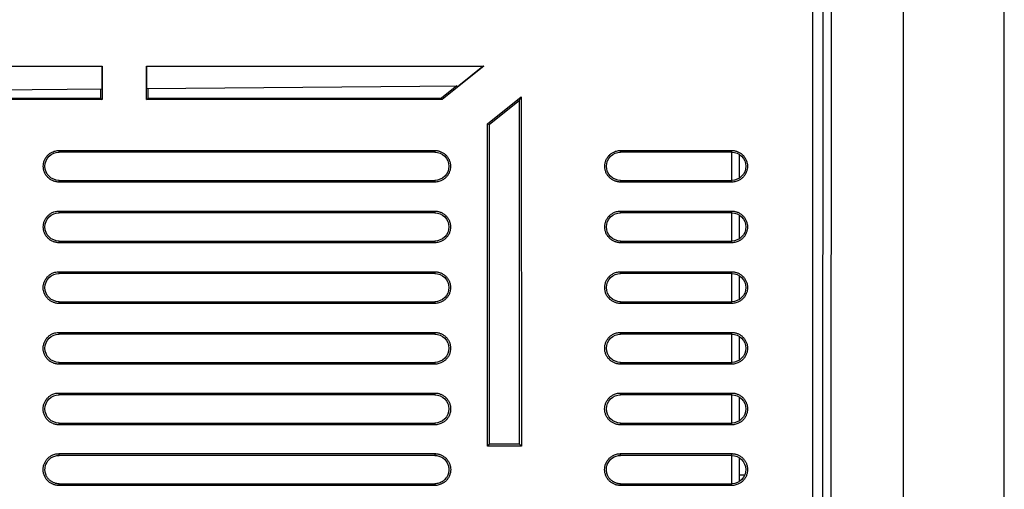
# Model space of a CAD drawing. Header units: millimetres. Extents: x 190.2 to 209.7, y 188.8 to 211.3.
# Tile 4 of 6: x 200 to 209.7, y 194.8 to 199.4. Entities that reach past the tile are written whole.
import ezdxf

# ---------------------------------------------------------------- set-up
doc = ezdxf.new("R2010")
doc.units = ezdxf.units.MM

msp = doc.modelspace()

# ---------------------------------------------------------------- linework, layer by layer
at = {"color": 7, "linetype": 'Continuous', "lineweight": 25}
for p, q in [((207.8518, 191.2874), (207.8556, 199.6601)), ((207.9517, 191.2874), (207.9555, 199.6601)), ((208.0344, 199.6601), (208.0305, 191.2085)), ((208.75, 199.6601), (208.75, 190.6101)), ((209.75, 190.3101), (209.75, 199.6601)), ((199.1841, 198.9761), (200.8159, 198.9761)), ((200.8128, 198.973), (199.1872, 198.9729)), ((200.8159, 198.9761), (200.8128, 198.973)), ((200.8128, 198.973), (200.8131, 198.7506)), ((200.8159, 198.9761), (200.8161, 198.6441)), ((201.2568, 198.6441), (201.2569, 198.9761)), ((201.2569, 198.9761), (204.596, 198.9761)), ((201.26, 198.973), (201.2569, 198.9761)), ((201.2597, 198.7545), (201.26, 198.973)), ((204.5872, 198.973), (201.26, 198.973)), ((204.596, 198.9761), (204.1828, 198.6441)), ((204.5872, 198.973), (204.3491, 198.7814)), ((204.596, 198.9761), (204.5872, 198.973)), ((199.1869, 198.7364), (200.8131, 198.7506)), ((200.8, 198.7504), (200.8, 198.6601)), ((201.2597, 198.7545), (204.3491, 198.7814)), ((201.2729, 198.6601), (201.2729, 198.7546)), ((204.3279, 198.7812), (204.1771, 198.6601)), ((200.8161, 198.6441), (199.1839, 198.6441)), ((199.2, 198.6601), (200.8, 198.6601)), ((200.8, 198.6601), (200.8161, 198.6441)), ((201.2568, 198.6441), (201.2729, 198.6601)), ((204.1828, 198.6441), (201.2568, 198.6441)), ((201.2729, 198.6601), (204.1771, 198.6601)), ((204.1771, 198.6601), (204.1828, 198.6441)), ((204.6338, 198.4064), (204.9661, 198.673)), ((204.65, 198.3986), (204.95, 198.6395)), ((204.95, 198.6395), (204.9661, 198.673)), ((204.95, 195.2351), (204.95, 198.6395)), ((204.9661, 198.673), (204.9676, 195.2175)), ((204.6324, 195.2175), (204.6338, 198.4064)), ((204.6338, 198.4064), (204.65, 198.3986)), ((204.65, 198.3986), (204.65, 195.2351)), ((200.39, 198.1251), (200.39, 198.1415)), ((200.39, 198.1415), (204.11, 198.1415)), ((204.11, 198.1251), (200.39, 198.1251)), ((204.11, 198.1415), (204.11, 198.1251)), ((205.95, 198.1251), (205.95, 198.1415)), ((205.95, 198.1415), (207.05, 198.1415)), ((207.05, 198.1251), (205.95, 198.1251)), ((207.05, 198.1415), (207.05, 198.1251)), ((207.0529, 197.8457), (207.0529, 198.1246)), ((207.1282, 197.8724), (207.1276, 198.0983)), ((200.39, 197.8287), (200.39, 197.8451)), ((200.39, 197.8451), (204.11, 197.8451)), ((204.11, 197.8287), (200.39, 197.8287)), ((204.11, 197.8451), (204.11, 197.8287)), ((205.95, 197.8287), (205.95, 197.8451)), ((205.95, 197.8451), (207.05, 197.8451)), ((207.05, 197.8287), (205.95, 197.8287)), ((207.05, 197.8451), (207.05, 197.8287)), ((200.39, 197.5251), (200.39, 197.5417)), ((200.39, 197.5417), (204.11, 197.5417)), ((204.11, 197.5417), (204.11, 197.5251)), ((205.95, 197.5251), (205.95, 197.5417)), ((205.95, 197.5417), (207.05, 197.5417)), ((207.05, 197.5417), (207.05, 197.5251)), ((204.11, 197.5251), (200.39, 197.5251)), ((207.05, 197.5251), (205.95, 197.5251)), ((207.0529, 197.2457), (207.0529, 197.5246)), ((207.1289, 197.2728), (207.1289, 197.4975)), ((200.39, 197.2284), (200.39, 197.2451)), ((200.39, 197.2451), (204.11, 197.2451)), ((204.11, 197.2451), (204.11, 197.2284)), ((205.95, 197.2284), (205.95, 197.2451)), ((205.95, 197.2451), (207.05, 197.2451)), ((207.05, 197.2451), (207.05, 197.2284)), ((204.11, 197.2284), (200.39, 197.2284)), ((207.05, 197.2284), (205.95, 197.2284)), ((200.39, 196.9251), (200.39, 196.942)), ((200.39, 196.942), (204.11, 196.942)), ((204.11, 196.9251), (200.39, 196.9251)), ((204.11, 196.942), (204.11, 196.9251)), ((205.95, 196.9251), (205.95, 196.942)), ((205.95, 196.942), (207.05, 196.942)), ((207.05, 196.9251), (205.95, 196.9251)), ((207.05, 196.942), (207.05, 196.9251)), ((207.0529, 196.6457), (207.0529, 196.9246)), ((207.1289, 196.6728), (207.1289, 196.8975)), ((200.39, 196.6282), (200.39, 196.6451)), ((200.39, 196.6451), (204.11, 196.6451)), ((204.11, 196.6282), (200.39, 196.6282)), ((204.11, 196.6451), (204.11, 196.6282)), ((205.95, 196.6282), (205.95, 196.6451)), ((205.95, 196.6451), (207.05, 196.6451)), ((207.05, 196.6282), (205.95, 196.6282)), ((207.05, 196.6451), (207.05, 196.6282)), ((200.39, 196.3423), (204.11, 196.3423)), ((200.39, 196.3251), (200.39, 196.3423)), ((204.11, 196.3251), (200.39, 196.3251)), ((204.11, 196.3423), (204.11, 196.3251)), ((205.95, 196.3251), (205.95, 196.3423)), ((205.95, 196.3423), (207.05, 196.3423)), ((207.05, 196.3251), (205.95, 196.3251)), ((207.05, 196.3423), (207.05, 196.3251)), ((207.0529, 196.0457), (207.0529, 196.3246)), ((207.1289, 196.0728), (207.1289, 196.2975)), ((200.39, 196.0279), (200.39, 196.0451)), ((200.39, 196.0451), (204.11, 196.0451)), ((204.11, 196.0279), (200.39, 196.0279)), ((204.11, 196.0451), (204.11, 196.0279)), ((205.95, 196.0279), (205.95, 196.0451)), ((205.95, 196.0451), (207.05, 196.0451)), ((207.05, 196.0279), (205.95, 196.0279)), ((207.05, 196.0451), (207.05, 196.0279)), ((200.39, 195.7425), (204.11, 195.7425)), ((200.39, 195.7251), (200.39, 195.7425)), ((204.11, 195.7251), (200.39, 195.7251)), ((204.11, 195.7425), (204.11, 195.7251)), ((205.95, 195.7251), (205.95, 195.7425)), ((205.95, 195.7425), (207.05, 195.7425)), ((207.05, 195.7251), (205.95, 195.7251)), ((207.05, 195.7425), (207.05, 195.7251)), ((207.0529, 195.4457), (207.0529, 195.7246)), ((207.1289, 195.4728), (207.1289, 195.6975)), ((200.39, 195.4276), (200.39, 195.4451)), ((200.39, 195.4451), (204.11, 195.4451)), ((204.11, 195.4276), (200.39, 195.4276)), ((204.11, 195.4451), (204.11, 195.4276)), ((205.95, 195.4276), (205.95, 195.4451)), ((205.95, 195.4451), (207.05, 195.4451)), ((207.05, 195.4276), (205.95, 195.4276)), ((207.05, 195.4451), (207.05, 195.4276)), ((204.65, 195.2351), (204.6324, 195.2175)), ((204.9676, 195.2175), (204.6324, 195.2175)), ((204.95, 195.2351), (204.65, 195.2351)), ((204.9676, 195.2175), (204.95, 195.2351)), ((200.39, 195.1428), (204.11, 195.1428)), ((200.39, 195.1251), (200.39, 195.1428)), ((204.11, 195.1251), (200.39, 195.1251)), ((204.11, 195.1428), (204.11, 195.1251)), ((205.95, 195.1428), (207.05, 195.1428)), ((205.95, 195.1251), (205.95, 195.1428)), ((207.05, 195.1251), (205.95, 195.1251)), ((207.05, 195.1428), (207.05, 195.1251)), ((207.0529, 194.8446), (207.0529, 195.1246)), ((207.1289, 194.8728), (207.1289, 195.0976)), ((207.1778, 194.9301), (207.1289, 194.9301)), ((200.39, 194.8273), (200.39, 194.8445)), ((200.39, 194.8445), (204.11, 194.8445)), ((204.11, 194.8273), (200.39, 194.8273)), ((204.11, 194.8445), (204.11, 194.8273)), ((205.95, 194.8273), (205.95, 194.8445)), ((205.95, 194.8445), (207.05, 194.8445)), ((207.05, 194.8273), (205.95, 194.8273)), ((207.05, 194.8445), (207.05, 194.8273)), ((207.0529, 194.8446), (207.0535, 194.8452))]:
    msp.add_line(p, q, dxfattribs=at)
for points, knots in [([(200.39, 197.8287), (200.3859, 197.8288), (200.3778, 197.829), (200.3657, 197.8306), (200.3537, 197.833), (200.3419, 197.8364), (200.3245, 197.8428), (200.3025, 197.8543), (200.2787, 197.8738), (200.2593, 197.8976), (200.2448, 197.9249), (200.2357, 197.9543), (200.2327, 197.9849), (200.2356, 198.0156), (200.2448, 198.0451), (200.2591, 198.0724), (200.2786, 198.0962), (200.3024, 198.1157), (200.3267, 198.1285), (200.3495, 198.1363), (200.3696, 198.1406), (200.3832, 198.1412), (200.39, 198.1415)], [0, 0, 0, 0, 0.024927, 0.049743, 0.074603, 0.099659, 0.12506, 0.188081, 0.249957, 0.312055, 0.374886, 0.437608, 0.499814, 0.561729, 0.624761, 0.687568, 0.749659, 0.811538, 0.874587, 0.916857, 0.958424, 1, 1, 1, 1]), ([(204.11, 198.1415), (204.1141, 198.1413), (204.1222, 198.1411), (204.1343, 198.1396), (204.1463, 198.1372), (204.1581, 198.1338), (204.1755, 198.1273), (204.1975, 198.1158), (204.2213, 198.0964), (204.2407, 198.0726), (204.2552, 198.0453), (204.2643, 198.0158), (204.2673, 197.9852), (204.2644, 197.9546), (204.2552, 197.9251), (204.2409, 197.8977), (204.2214, 197.8739), (204.1976, 197.8544), (204.1733, 197.8416), (204.1505, 197.8338), (204.1304, 197.8296), (204.1168, 197.829), (204.11, 197.8287)], [0, 0, 0, 0, 0.024927, 0.049743, 0.074603, 0.099659, 0.12506, 0.188081, 0.249958, 0.312056, 0.374887, 0.437609, 0.499815, 0.56173, 0.624761, 0.687569, 0.749659, 0.811538, 0.874587, 0.916857, 0.958424, 1, 1, 1, 1]), ([(205.95, 197.8287), (205.9459, 197.8288), (205.9378, 197.829), (205.9257, 197.8306), (205.9137, 197.833), (205.9019, 197.8364), (205.8845, 197.8428), (205.8625, 197.8543), (205.8387, 197.8738), (205.8193, 197.8976), (205.8048, 197.9249), (205.7957, 197.9543), (205.7927, 197.9849), (205.7956, 198.0156), (205.8048, 198.0451), (205.8191, 198.0724), (205.8386, 198.0962), (205.8624, 198.1157), (205.8867, 198.1285), (205.9095, 198.1363), (205.9296, 198.1406), (205.9432, 198.1412), (205.95, 198.1415)], [0, 0, 0, 0, 0.0249269, 0.0497434, 0.0746031, 0.0996589, 0.1250601, 0.1880806, 0.2499573, 0.312055, 0.3748864, 0.4376081, 0.4998144, 0.5617288, 0.6247607, 0.6875683, 0.749659, 0.8115375, 0.8745873, 0.9168573, 0.9584243, 1, 1, 1, 1]), ([(207.05, 198.1415), (207.0541, 198.1413), (207.0622, 198.1411), (207.0743, 198.1396), (207.0863, 198.1372), (207.0981, 198.1338), (207.1155, 198.1273), (207.1375, 198.1158), (207.1613, 198.0964), (207.1807, 198.0726), (207.1952, 198.0453), (207.2043, 198.0158), (207.2073, 197.9852), (207.2044, 197.9546), (207.1952, 197.9251), (207.1809, 197.8977), (207.1614, 197.8739), (207.1376, 197.8544), (207.1133, 197.8416), (207.0905, 197.8338), (207.0704, 197.8296), (207.0568, 197.829), (207.05, 197.8287)], [0, 0, 0, 0, 0.0249268, 0.0497433, 0.0746031, 0.099659, 0.1250603, 0.1880809, 0.2499578, 0.3120557, 0.3748873, 0.4376091, 0.4998149, 0.5617299, 0.6247611, 0.6875689, 0.7496586, 0.8115377, 0.8745873, 0.9168572, 0.9584243, 1, 1, 1, 1]), ([(200.39, 197.2284), (200.3859, 197.2285), (200.3778, 197.2288), (200.3656, 197.2303), (200.3536, 197.2327), (200.3418, 197.2361), (200.3243, 197.2426), (200.3024, 197.2541), (200.2785, 197.2736), (200.259, 197.2974), (200.2446, 197.3247), (200.2354, 197.3543), (200.2324, 197.3849), (200.2354, 197.4156), (200.2445, 197.4452), (200.2589, 197.4726), (200.2784, 197.4964), (200.3022, 197.516), (200.3266, 197.5288), (200.3494, 197.5366), (200.3696, 197.5409), (200.3832, 197.5414), (200.39, 197.5417)], [0, 0, 0, 0, 0.024927, 0.049743, 0.074603, 0.099659, 0.12506, 0.188081, 0.249957, 0.312055, 0.374886, 0.437608, 0.499814, 0.561729, 0.624761, 0.687568, 0.749659, 0.811538, 0.874587, 0.916857, 0.958424, 1, 1, 1, 1]), ([(204.11, 197.5417), (204.1141, 197.5416), (204.1222, 197.5414), (204.1344, 197.5399), (204.1464, 197.5374), (204.1582, 197.534), (204.1757, 197.5276), (204.1976, 197.5161), (204.2215, 197.4966), (204.241, 197.4727), (204.2554, 197.4454), (204.2646, 197.4159), (204.2676, 197.3852), (204.2646, 197.3545), (204.2555, 197.325), (204.2411, 197.2976), (204.2216, 197.2737), (204.1978, 197.2542), (204.1734, 197.2414), (204.1506, 197.2336), (204.1304, 197.2293), (204.1168, 197.2287), (204.11, 197.2284)], [0, 0, 0, 0, 0.024927, 0.049743, 0.074603, 0.099659, 0.12506, 0.188081, 0.249958, 0.312056, 0.374887, 0.437609, 0.499815, 0.56173, 0.624761, 0.687569, 0.749659, 0.811538, 0.874587, 0.916857, 0.958424, 1, 1, 1, 1]), ([(205.95, 197.2284), (205.9459, 197.2285), (205.9378, 197.2288), (205.9256, 197.2303), (205.9136, 197.2327), (205.9018, 197.2361), (205.8843, 197.2426), (205.8624, 197.2541), (205.8385, 197.2736), (205.819, 197.2974), (205.8046, 197.3247), (205.7954, 197.3543), (205.7924, 197.3849), (205.7954, 197.4156), (205.8045, 197.4452), (205.8189, 197.4726), (205.8384, 197.4964), (205.8622, 197.516), (205.8866, 197.5288), (205.9094, 197.5366), (205.9296, 197.5409), (205.9432, 197.5414), (205.95, 197.5417)], [0, 0, 0, 0, 0.024927, 0.049743, 0.074603, 0.099659, 0.12506, 0.188081, 0.249957, 0.312055, 0.374886, 0.437608, 0.499814, 0.561729, 0.624761, 0.687568, 0.749659, 0.811538, 0.874587, 0.916857, 0.958424, 1, 1, 1, 1]), ([(207.05, 197.5417), (207.0541, 197.5416), (207.0622, 197.5414), (207.0744, 197.5399), (207.0864, 197.5374), (207.0982, 197.534), (207.1157, 197.5276), (207.1376, 197.5161), (207.1615, 197.4966), (207.181, 197.4727), (207.1954, 197.4454), (207.2046, 197.4159), (207.2076, 197.3852), (207.2046, 197.3545), (207.1955, 197.325), (207.1811, 197.2976), (207.1616, 197.2737), (207.1378, 197.2542), (207.1134, 197.2414), (207.0906, 197.2336), (207.0704, 197.2293), (207.0568, 197.2287), (207.05, 197.2284)], [0, 0, 0, 0, 0.024927, 0.049743, 0.074603, 0.099659, 0.12506, 0.188081, 0.249958, 0.312056, 0.374887, 0.437609, 0.499815, 0.56173, 0.624761, 0.687569, 0.749659, 0.811538, 0.874587, 0.916857, 0.958424, 1, 1, 1, 1]), ([(200.39, 196.6282), (200.3859, 196.6283), (200.3778, 196.6285), (200.3656, 196.63), (200.3536, 196.6324), (200.3417, 196.6359), (200.3242, 196.6423), (200.3022, 196.6539), (200.2784, 196.6734), (200.2588, 196.6973), (200.2443, 196.7246), (200.2352, 196.7542), (200.2321, 196.7849), (200.2351, 196.8157), (200.2442, 196.8453), (200.2587, 196.8727), (200.2782, 196.8966), (200.3021, 196.9162), (200.3265, 196.9291), (200.3493, 196.9369), (200.3695, 196.9411), (200.3832, 196.9417), (200.39, 196.942)], [0, 0, 0, 0, 0.024927, 0.049743, 0.074603, 0.099659, 0.12506, 0.188081, 0.249957, 0.312055, 0.374886, 0.437608, 0.499815, 0.561729, 0.624761, 0.687569, 0.749659, 0.811538, 0.874587, 0.916857, 0.958424, 1, 1, 1, 1]), ([(204.11, 196.942), (204.1141, 196.9419), (204.1222, 196.9417), (204.1344, 196.9401), (204.1464, 196.9377), (204.1583, 196.9343), (204.1758, 196.9278), (204.1978, 196.9163), (204.2216, 196.8968), (204.2412, 196.8729), (204.2557, 196.8455), (204.2648, 196.8159), (204.2679, 196.7852), (204.2649, 196.7545), (204.2558, 196.7249), (204.2413, 196.6974), (204.2218, 196.6735), (204.1979, 196.654), (204.1735, 196.6411), (204.1507, 196.6333), (204.1305, 196.629), (204.1168, 196.6284), (204.11, 196.6282)], [0, 0, 0, 0, 0.024927, 0.049743, 0.074603, 0.099659, 0.12506, 0.188081, 0.249958, 0.312056, 0.374887, 0.437609, 0.499815, 0.56173, 0.624761, 0.687569, 0.749659, 0.811538, 0.874587, 0.916857, 0.958424, 1, 1, 1, 1]), ([(205.95, 196.6282), (205.9459, 196.6283), (205.9378, 196.6285), (205.9256, 196.63), (205.9136, 196.6324), (205.9017, 196.6359), (205.8842, 196.6423), (205.8622, 196.6539), (205.8384, 196.6734), (205.8188, 196.6973), (205.8043, 196.7246), (205.7952, 196.7542), (205.7921, 196.7849), (205.7951, 196.8157), (205.8042, 196.8453), (205.8187, 196.8727), (205.8382, 196.8966), (205.8621, 196.9162), (205.8865, 196.9291), (205.9093, 196.9369), (205.9295, 196.9411), (205.9432, 196.9417), (205.95, 196.942)], [0, 0, 0, 0, 0.024927, 0.049743, 0.074603, 0.099659, 0.12506, 0.188081, 0.249957, 0.312055, 0.374886, 0.437608, 0.499815, 0.561729, 0.624761, 0.687569, 0.749659, 0.811538, 0.874587, 0.916857, 0.958424, 1, 1, 1, 1]), ([(207.05, 196.942), (207.0541, 196.9419), (207.0622, 196.9417), (207.0744, 196.9401), (207.0864, 196.9377), (207.0983, 196.9343), (207.1158, 196.9278), (207.1378, 196.9163), (207.1616, 196.8968), (207.1812, 196.8729), (207.1957, 196.8455), (207.2048, 196.8159), (207.2079, 196.7852), (207.2049, 196.7545), (207.1958, 196.7249), (207.1813, 196.6974), (207.1618, 196.6735), (207.1379, 196.654), (207.1135, 196.6411), (207.0907, 196.6333), (207.0705, 196.629), (207.0568, 196.6284), (207.05, 196.6282)], [0, 0, 0, 0, 0.024927, 0.049743, 0.074603, 0.099659, 0.12506, 0.188081, 0.249958, 0.312056, 0.374887, 0.437609, 0.499815, 0.56173, 0.624761, 0.687569, 0.749659, 0.811538, 0.874587, 0.916857, 0.958424, 1, 1, 1, 1]), ([(200.39, 196.0279), (200.3859, 196.028), (200.3777, 196.0282), (200.3656, 196.0297), (200.3535, 196.0322), (200.3416, 196.0356), (200.3241, 196.0421), (200.3021, 196.0536), (200.2782, 196.0732), (200.2586, 196.0971), (200.2441, 196.1245), (200.2349, 196.1542), (200.2318, 196.1849), (200.2348, 196.2157), (200.244, 196.2454), (200.2584, 196.2729), (200.278, 196.2968), (200.3019, 196.3164), (200.3264, 196.3293), (200.3493, 196.3371), (200.3695, 196.3414), (200.3832, 196.342), (200.39, 196.3423)], [0, 0, 0, 0, 0.024927, 0.049743, 0.074603, 0.099659, 0.12506, 0.188081, 0.249958, 0.312056, 0.374887, 0.437608, 0.499815, 0.561729, 0.624761, 0.687569, 0.749659, 0.811538, 0.874587, 0.916857, 0.958425, 1, 1, 1, 1]), ([(204.11, 196.3423), (204.1141, 196.3422), (204.1223, 196.3419), (204.1344, 196.3404), (204.1465, 196.338), (204.1584, 196.3346), (204.1759, 196.3281), (204.1979, 196.3165), (204.2218, 196.2969), (204.2414, 196.273), (204.2559, 196.2456), (204.2651, 196.216), (204.2682, 196.1852), (204.2652, 196.1544), (204.256, 196.1248), (204.2416, 196.0973), (204.222, 196.0733), (204.1981, 196.0537), (204.1736, 196.0409), (204.1507, 196.033), (204.1305, 196.0287), (204.1168, 196.0282), (204.11, 196.0279)], [0, 0, 0, 0, 0.024927, 0.049743, 0.074603, 0.099659, 0.12506, 0.188081, 0.249958, 0.312056, 0.374887, 0.437609, 0.499815, 0.56173, 0.624761, 0.687569, 0.749659, 0.811538, 0.874587, 0.916857, 0.958425, 1, 1, 1, 1]), ([(205.95, 196.0279), (205.9459, 196.028), (205.9377, 196.0282), (205.9256, 196.0297), (205.9135, 196.0322), (205.9016, 196.0356), (205.8841, 196.0421), (205.8621, 196.0536), (205.8382, 196.0732), (205.8186, 196.0971), (205.8041, 196.1245), (205.7949, 196.1542), (205.7918, 196.1849), (205.7948, 196.2157), (205.804, 196.2454), (205.8184, 196.2729), (205.838, 196.2968), (205.8619, 196.3164), (205.8864, 196.3293), (205.9093, 196.3371), (205.9295, 196.3414), (205.9432, 196.342), (205.95, 196.3423)], [0, 0, 0, 0, 0.024927, 0.049743, 0.074603, 0.099659, 0.12506, 0.188081, 0.249958, 0.312056, 0.374887, 0.437608, 0.499815, 0.561729, 0.624761, 0.687569, 0.749659, 0.811538, 0.874587, 0.916857, 0.958425, 1, 1, 1, 1]), ([(207.05, 196.3423), (207.0541, 196.3422), (207.0623, 196.3419), (207.0744, 196.3404), (207.0865, 196.338), (207.0984, 196.3346), (207.1159, 196.3281), (207.1379, 196.3165), (207.1618, 196.2969), (207.1814, 196.273), (207.1959, 196.2456), (207.2051, 196.216), (207.2082, 196.1852), (207.2052, 196.1544), (207.196, 196.1248), (207.1816, 196.0973), (207.162, 196.0733), (207.1381, 196.0537), (207.1136, 196.0409), (207.0907, 196.033), (207.0705, 196.0287), (207.0568, 196.0282), (207.05, 196.0279)], [0, 0, 0, 0, 0.024927, 0.049743, 0.074603, 0.099659, 0.12506, 0.188081, 0.249958, 0.312056, 0.374887, 0.437609, 0.499815, 0.56173, 0.624761, 0.687569, 0.749659, 0.811538, 0.874587, 0.916857, 0.958425, 1, 1, 1, 1]), ([(200.39, 195.4276), (200.3859, 195.4277), (200.3777, 195.4279), (200.3655, 195.4295), (200.3534, 195.4319), (200.3415, 195.4353), (200.324, 195.4418), (200.3019, 195.4534), (200.278, 195.473), (200.2583, 195.497), (200.2438, 195.5244), (200.2346, 195.5541), (200.2316, 195.5849), (200.2346, 195.6158), (200.2437, 195.6455), (200.2582, 195.673), (200.2778, 195.697), (200.3018, 195.7167), (200.3263, 195.7296), (200.3492, 195.7374), (200.3695, 195.7417), (200.3832, 195.7423), (200.39, 195.7425)], [0, 0, 0, 0, 0.024927, 0.049743, 0.074603, 0.099659, 0.12506, 0.188081, 0.249958, 0.312056, 0.374887, 0.437609, 0.499815, 0.561729, 0.624761, 0.687569, 0.749659, 0.811538, 0.874587, 0.916858, 0.958425, 1, 1, 1, 1]), ([(204.11, 195.7425), (204.1141, 195.7424), (204.1223, 195.7422), (204.1345, 195.7407), (204.1466, 195.7382), (204.1585, 195.7348), (204.176, 195.7283), (204.1981, 195.7168), (204.222, 195.6971), (204.2417, 195.6732), (204.2562, 195.6457), (204.2654, 195.616), (204.2684, 195.5852), (204.2654, 195.5544), (204.2563, 195.5247), (204.2418, 195.4971), (204.2222, 195.4731), (204.1982, 195.4535), (204.1737, 195.4406), (204.1508, 195.4328), (204.1305, 195.4285), (204.1168, 195.4279), (204.11, 195.4276)], [0, 0, 0, 0, 0.024927, 0.049743, 0.074603, 0.099659, 0.12506, 0.188081, 0.249958, 0.312056, 0.374888, 0.43761, 0.499815, 0.56173, 0.624761, 0.687569, 0.749659, 0.811538, 0.874587, 0.916858, 0.958425, 1, 1, 1, 1]), ([(205.95, 195.4276), (205.9459, 195.4277), (205.9377, 195.4279), (205.9255, 195.4295), (205.9134, 195.4319), (205.9015, 195.4353), (205.884, 195.4418), (205.8619, 195.4534), (205.838, 195.473), (205.8183, 195.497), (205.8038, 195.5244), (205.7946, 195.5541), (205.7916, 195.5849), (205.7946, 195.6158), (205.8037, 195.6455), (205.8182, 195.673), (205.8378, 195.697), (205.8618, 195.7167), (205.8863, 195.7296), (205.9092, 195.7374), (205.9295, 195.7417), (205.9432, 195.7423), (205.95, 195.7425)], [0, 0, 0, 0, 0.024927, 0.049743, 0.074603, 0.099659, 0.12506, 0.188081, 0.249958, 0.312056, 0.374887, 0.437609, 0.499815, 0.561729, 0.624761, 0.687569, 0.749659, 0.811538, 0.874587, 0.916858, 0.958425, 1, 1, 1, 1]), ([(207.05, 195.7425), (207.0541, 195.7424), (207.0623, 195.7422), (207.0745, 195.7407), (207.0866, 195.7382), (207.0985, 195.7348), (207.116, 195.7283), (207.1381, 195.7168), (207.162, 195.6971), (207.1817, 195.6732), (207.1962, 195.6457), (207.2054, 195.616), (207.2084, 195.5852), (207.2054, 195.5544), (207.1963, 195.5247), (207.1818, 195.4971), (207.1622, 195.4731), (207.1382, 195.4535), (207.1137, 195.4406), (207.0908, 195.4328), (207.0705, 195.4285), (207.0568, 195.4279), (207.05, 195.4276)], [0, 0, 0, 0, 0.024927, 0.049743, 0.074603, 0.099659, 0.12506, 0.188081, 0.249958, 0.312056, 0.374888, 0.43761, 0.499815, 0.56173, 0.624761, 0.687569, 0.749659, 0.811538, 0.874587, 0.916858, 0.958425, 1, 1, 1, 1]), ([(200.39, 194.8273), (200.3859, 194.8274), (200.3777, 194.8277), (200.3655, 194.8292), (200.3534, 194.8316), (200.3414, 194.8351), (200.3239, 194.8416), (200.3018, 194.8532), (200.2778, 194.8728), (200.2581, 194.8968), (200.2436, 194.9243), (200.2344, 194.9541), (200.2313, 194.9849), (200.2343, 195.0158), (200.2435, 195.0456), (200.258, 195.0732), (200.2776, 195.0972), (200.3016, 195.1169), (200.3262, 195.1298), (200.3491, 195.1377), (200.3694, 195.142), (200.3831, 195.1425), (200.39, 195.1428)], [0, 0, 0, 0, 0.024927, 0.049743, 0.074603, 0.099659, 0.12506, 0.188081, 0.249958, 0.312056, 0.374887, 0.437609, 0.499815, 0.561729, 0.624761, 0.687569, 0.749659, 0.811538, 0.874587, 0.916858, 0.958425, 1, 1, 1, 1]), ([(200.2589, 195.0337), (200.2688, 195.0603), (200.2867, 195.0839), (200.3333, 195.116), (200.3616, 195.1251), (200.39, 195.1251)], [0, 0, 0, 0, 0.5, 0.5, 1, 1, 1, 1]), ([(204.11, 195.1428), (204.1141, 195.1427), (204.1223, 195.1425), (204.1345, 195.141), (204.1466, 195.1385), (204.1586, 195.1351), (204.1761, 195.1286), (204.1982, 195.117), (204.2222, 195.0973), (204.2419, 195.0734), (204.2564, 195.0458), (204.2656, 195.0161), (204.2687, 194.9852), (204.2657, 194.9543), (204.2565, 194.9246), (204.242, 194.897), (204.2224, 194.873), (204.1984, 194.8533), (204.1738, 194.8403), (204.1509, 194.8325), (204.1306, 194.8282), (204.1169, 194.8276), (204.11, 194.8273)], [0, 0, 0, 0, 0.024927, 0.049743, 0.074603, 0.099659, 0.12506, 0.188081, 0.249958, 0.312057, 0.374888, 0.43761, 0.499815, 0.56173, 0.624761, 0.68757, 0.749659, 0.811538, 0.874587, 0.916858, 0.958425, 1, 1, 1, 1]), ([(204.11, 195.1251), (204.1384, 195.1251), (204.1667, 195.116), (204.2133, 195.0839), (204.2312, 195.0603), (204.2411, 195.0337)], [0, 0, 0, 0, 0.5, 0.5, 1, 1, 1, 1]), ([(205.95, 194.8273), (205.9459, 194.8274), (205.9377, 194.8277), (205.9255, 194.8292), (205.9134, 194.8316), (205.9014, 194.8351), (205.8839, 194.8416), (205.8618, 194.8532), (205.8378, 194.8728), (205.8181, 194.8968), (205.8036, 194.9243), (205.7944, 194.9541), (205.7913, 194.9849), (205.7943, 195.0158), (205.8035, 195.0456), (205.818, 195.0732), (205.8376, 195.0972), (205.8616, 195.1169), (205.8862, 195.1298), (205.9091, 195.1377), (205.9294, 195.142), (205.9431, 195.1425), (205.95, 195.1428)], [0, 0, 0, 0, 0.024927, 0.049743, 0.074603, 0.099659, 0.12506, 0.188081, 0.249958, 0.312056, 0.374887, 0.437609, 0.499815, 0.561729, 0.624761, 0.687569, 0.749659, 0.811538, 0.874587, 0.916858, 0.958425, 1, 1, 1, 1]), ([(205.8189, 195.0337), (205.8288, 195.0603), (205.8467, 195.0839), (205.8933, 195.116), (205.9216, 195.1251), (205.95, 195.1251)], [0, 0, 0, 0, 0.5, 0.5, 1, 1, 1, 1]), ([(207.05, 195.1428), (207.0541, 195.1427), (207.0623, 195.1425), (207.0745, 195.141), (207.0866, 195.1385), (207.0986, 195.1351), (207.1161, 195.1286), (207.1382, 195.117), (207.1622, 195.0973), (207.1819, 195.0734), (207.1964, 195.0458), (207.2056, 195.0161), (207.2087, 194.9852), (207.2057, 194.9543), (207.1965, 194.9246), (207.182, 194.897), (207.1624, 194.873), (207.1384, 194.8533), (207.1138, 194.8403), (207.0909, 194.8325), (207.0706, 194.8282), (207.0569, 194.8276), (207.05, 194.8273)], [0, 0, 0, 0, 0.024927, 0.049743, 0.074603, 0.099659, 0.12506, 0.188081, 0.249958, 0.312057, 0.374888, 0.43761, 0.499815, 0.56173, 0.624761, 0.68757, 0.749659, 0.811538, 0.874587, 0.916858, 0.958425, 1, 1, 1, 1]), ([(207.05, 195.1251), (207.0863, 195.1251), (207.1226, 195.1102), (207.1742, 195.0593), (207.1895, 195.0232), (207.1905, 194.9506), (207.176, 194.9142), (207.1257, 194.8619), (207.0898, 194.8462), (207.0535, 194.8452)], [0, 0, 0, 0, 0.25, 0.25, 0.5, 0.5, 0.75, 0.75, 1, 1, 1, 1]), ([(200.39, 194.8445), (200.3862, 194.8446), (200.3785, 194.8448), (200.3671, 194.8464), (200.3555, 194.8488), (200.3441, 194.8523), (200.3328, 194.8567), (200.3218, 194.8622), (200.3111, 194.8687), (200.301, 194.8762), (200.2914, 194.8848), (200.2826, 194.8943), (200.2713, 194.9093), (200.2585, 194.933), (200.2497, 194.9654), (200.2495, 194.9964), (200.2536, 195.0185), (200.2575, 195.0297), (200.2589, 195.0337)], [0, 0, 0, 0, 0.042173, 0.085028, 0.128575, 0.172807, 0.217707, 0.263253, 0.309423, 0.356206, 0.403616, 0.451697, 0.500497, 0.611532, 0.75021, 0.869175, 0.952492, 1, 1, 1, 1]), ([(204.2411, 195.0337), (204.2421, 195.0309), (204.2447, 195.0237), (204.2481, 195.0098), (204.2507, 194.9904), (204.2496, 194.963), (204.2415, 194.933), (204.2269, 194.906), (204.2105, 194.886), (204.1926, 194.8707), (204.1729, 194.859), (204.1522, 194.8507), (204.1312, 194.8455), (204.117, 194.8449), (204.11, 194.8445)], [0, 0, 0, 0, 0.032843, 0.085596, 0.158178, 0.250598, 0.388935, 0.50009, 0.589126, 0.67579, 0.760288, 0.842564, 0.922484, 1, 1, 1, 1]), ([(205.95, 194.8445), (205.9462, 194.8446), (205.9385, 194.8448), (205.9271, 194.8464), (205.9155, 194.8488), (205.9041, 194.8523), (205.8928, 194.8567), (205.8818, 194.8622), (205.8711, 194.8687), (205.861, 194.8762), (205.8514, 194.8848), (205.8426, 194.8943), (205.8313, 194.9093), (205.8185, 194.933), (205.8097, 194.9654), (205.8095, 194.9964), (205.8136, 195.0185), (205.8175, 195.0297), (205.8189, 195.0337)], [0, 0, 0, 0, 0.042173, 0.085028, 0.128575, 0.172807, 0.217707, 0.263253, 0.309423, 0.356206, 0.403616, 0.451697, 0.500497, 0.611532, 0.75021, 0.869175, 0.952492, 1, 1, 1, 1])]:
    msp.add_open_spline(points, degree=3, knots=knots, dxfattribs=at)
for points in [[(200.39, 197.8451), (200.3534, 197.8452), (200.2803, 197.8754), (200.2348, 197.9851), (200.2803, 198.0949), (200.3534, 198.1251), (200.39, 198.1251)], [(204.11, 198.1251), (204.1466, 198.1251), (204.2197, 198.0949), (204.2652, 197.9851), (204.2197, 197.8754), (204.1466, 197.8452), (204.11, 197.8451)], [(205.95, 197.8451), (205.9134, 197.8452), (205.8403, 197.8754), (205.7948, 197.9851), (205.8403, 198.0949), (205.9134, 198.1251), (205.95, 198.1251)], [(207.05, 198.1251), (207.0866, 198.1251), (207.1597, 198.0949), (207.2052, 197.9851), (207.1597, 197.8754), (207.0866, 197.8452), (207.05, 197.8451)], [(200.39, 197.2451), (200.3534, 197.2452), (200.2803, 197.2754), (200.2348, 197.3851), (200.2803, 197.4949), (200.3534, 197.5251), (200.39, 197.5251)], [(204.11, 197.5251), (204.1466, 197.5251), (204.2197, 197.4949), (204.2652, 197.3851), (204.2197, 197.2754), (204.1466, 197.2452), (204.11, 197.2451)], [(205.95, 197.2451), (205.9134, 197.2452), (205.8403, 197.2754), (205.7948, 197.3851), (205.8403, 197.4949), (205.9134, 197.5251), (205.95, 197.5251)], [(207.05, 197.5251), (207.0866, 197.5251), (207.1597, 197.4949), (207.2052, 197.3851), (207.1597, 197.2754), (207.0866, 197.2452), (207.05, 197.2451)], [(200.39, 196.6451), (200.3534, 196.6452), (200.2803, 196.6754), (200.2348, 196.7851), (200.2803, 196.8949), (200.3534, 196.9251), (200.39, 196.9251)], [(204.11, 196.9251), (204.1466, 196.9251), (204.2197, 196.8949), (204.2652, 196.7851), (204.2197, 196.6754), (204.1466, 196.6452), (204.11, 196.6451)], [(205.95, 196.6451), (205.9134, 196.6452), (205.8403, 196.6754), (205.7948, 196.7851), (205.8403, 196.8949), (205.9134, 196.9251), (205.95, 196.9251)], [(207.05, 196.9251), (207.0866, 196.9251), (207.1597, 196.8949), (207.2052, 196.7851), (207.1597, 196.6754), (207.0866, 196.6452), (207.05, 196.6451)], [(200.39, 196.0451), (200.3534, 196.0452), (200.2803, 196.0754), (200.2348, 196.1851), (200.2803, 196.2949), (200.3534, 196.3251), (200.39, 196.3251)], [(204.11, 196.3251), (204.1466, 196.3251), (204.2197, 196.2949), (204.2652, 196.1851), (204.2197, 196.0754), (204.1466, 196.0452), (204.11, 196.0451)], [(205.95, 196.0451), (205.9134, 196.0452), (205.8403, 196.0754), (205.7948, 196.1851), (205.8403, 196.2949), (205.9134, 196.3251), (205.95, 196.3251)], [(207.05, 196.3251), (207.0866, 196.3251), (207.1597, 196.2949), (207.2052, 196.1851), (207.1597, 196.0754), (207.0866, 196.0452), (207.05, 196.0451)], [(200.39, 195.4451), (200.3534, 195.4452), (200.2803, 195.4754), (200.2348, 195.5851), (200.2803, 195.6949), (200.3534, 195.7251), (200.39, 195.7251)], [(204.11, 195.7251), (204.1466, 195.7251), (204.2197, 195.6949), (204.2652, 195.5851), (204.2197, 195.4754), (204.1466, 195.4452), (204.11, 195.4451)], [(205.95, 195.4451), (205.9134, 195.4452), (205.8403, 195.4754), (205.7948, 195.5851), (205.8403, 195.6949), (205.9134, 195.7251), (205.95, 195.7251)], [(207.05, 195.7251), (207.0866, 195.7251), (207.1597, 195.6949), (207.2052, 195.5851), (207.1597, 195.4754), (207.0866, 195.4452), (207.05, 195.4451)], [(207.0529, 194.8446), (207.0519, 194.8446), (207.051, 194.8445), (207.05, 194.8445)]]:
    msp.add_open_spline(points, degree=3, dxfattribs=at)

doc.saveas('drawing.dxf')
